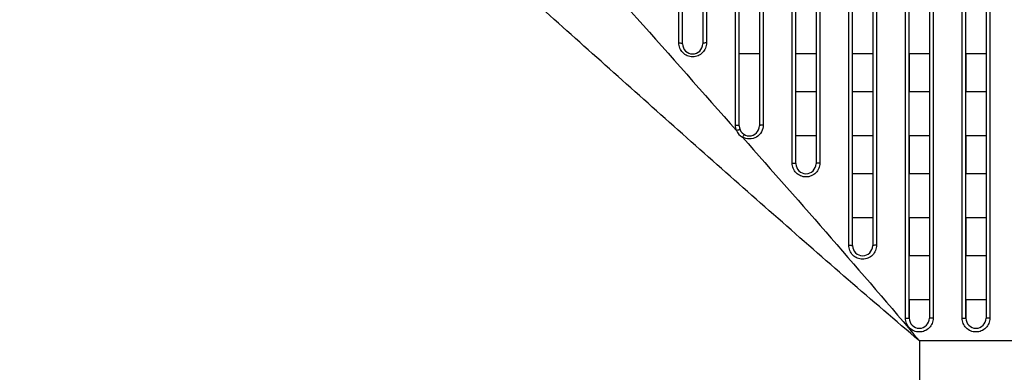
# Model space of a CAD drawing. Header units: millimetres. Extents: x -6054 to 364, y -1866 to 3094.
# Tile 93 of 256: x -4687 to -4609, y 824 to 852. Entities that reach past the tile are written whole.
import ezdxf

# ---------------------------------------------------------------- set-up
doc = ezdxf.new("R2010")
doc.units = ezdxf.units.MM
doc.header["$LTSCALE"] = 65.395
doc.header["$PDSIZE"] = 0.05
doc.layers.get('0').update_dxf_attribs({"linetype": 'CONTINUOUS'})
doc.layers.get('Defpoints').update_dxf_attribs({"linetype": 'CONTINUOUS'})
doc.layers.add('DIM', color=3, linetype='CONTINUOUS')
doc.styles.get("Standard").update_dxf_attribs({"font": 'arial.ttf'})
doc.dimstyles.new('ISO-25', dxfattribs={"dimtxt": 2.5, "dimasz": 2.5, "dimexe": 1.25, "dimexo": 0.625, "dimtad": 1, "dimtxsty": 'STANDARD', "dimcen": 2.5, "dimadec": 0, "dimazin": 0, "dimtfac": 1, "dimtmove": 0, "dimatfit": 3, "dimfxl": 1, "dimarcsym": 0})

# ---------------------------------------------------------------- blocks, each defined once
blk = doc.blocks.new('*D0')
at = {"layer": 'Defpoints', "color": 0}
for p in [(-4193.173, 1041.272), (-4734.98, 936.486), (-4193.173, 628.168)]:
    blk.add_point(p, dxfattribs=at)
at = {"layer": 'DIM', "color": 3, "lineweight": -2}
for p, q in [((-4734.98, 937.111), (-4734.98, 1042.522)), ((-4193.173, 628.793), (-4193.173, 1042.522)), ((-4719.98, 1041.272), (-4208.173, 1041.272))]:
    blk.add_line(p, q, dxfattribs=at)
at = {"layer": 'DIM', "color": 3}
for points in [[(-4719.98, 1043.772), (-4719.98, 1038.772), (-4734.98, 1041.272)], [(-4208.173, 1038.772), (-4208.173, 1043.772), (-4193.173, 1041.272)]]:
    blk.add_solid(points, dxfattribs=at)
at = {"layer": 'DIM', "color": 2, "insert": (-4464.076, 1059.082), "char_height": 20, "attachment_point": 5}
blk.add_mtext('542  [21,331]', dxfattribs=at)
blk = doc.blocks.new('*D16')
at = {"layer": 'Defpoints', "color": 0}
for p in [(-4695.976, 946.484), (-4765.28, 865.648), (-4570.423, 865.648)]:
    blk.add_point(p, dxfattribs=at)
at = {"layer": 'DIM', "color": 3, "lineweight": -2}
for p, q in [((-4696.601, 946.484), (-4766.53, 946.484)), ((-4765.28, 931.484), (-4765.28, 880.648)), ((-4571.048, 865.648), (-4766.53, 865.648)), ((-4765.28, 865.648), (-4765.28, 703.928))]:
    blk.add_line(p, q, dxfattribs=at)
at = {"layer": 'DIM', "color": 3}
for points in [[(-4762.78, 931.484), (-4767.78, 931.484), (-4765.28, 946.484)], [(-4767.78, 880.648), (-4762.78, 880.648), (-4765.28, 865.648)]]:
    blk.add_solid(points, dxfattribs=at)
at = {"layer": 'DIM', "color": 2, "insert": (-4783.09, 777.288), "char_height": 20, "attachment_point": 5, "rotation": 90}
blk.add_mtext('81   [3,183]', dxfattribs=at)
blk = doc.blocks.new('*D7')
at = {"layer": 'Defpoints', "color": 0}
for p in [(-4728.573, 946.484), (-4809.721, 628.168), (-4193.173, 628.168)]:
    blk.add_point(p, dxfattribs=at)
at = {"layer": 'DIM', "color": 3, "lineweight": -2}
for p, q in [((-4729.198, 946.484), (-4810.971, 946.484)), ((-4809.721, 931.484), (-4809.721, 643.168)), ((-4193.798, 628.168), (-4810.971, 628.168))]:
    blk.add_line(p, q, dxfattribs=at)
at = {"layer": 'DIM', "color": 3}
for points in [[(-4807.221, 931.484), (-4812.221, 931.484), (-4809.721, 946.484)], [(-4812.221, 643.168), (-4807.221, 643.168), (-4809.721, 628.168)]]:
    blk.add_solid(points, dxfattribs=at)
at = {"layer": 'DIM', "color": 2, "insert": (-4827.531, 787.326), "char_height": 20, "attachment_point": 5, "rotation": 90}
blk.add_mtext('318  [12,532]', dxfattribs=at)

msp = doc.modelspace()

# ---------------------------------------------------------------- linework, layer by layer
at = {"linetype": 'Continuous'}
for p, q in [((-4634.523, 850.546), (-4634.523, 900.382)), ((-4634.223, 850.468), (-4634.223, 900.184)), ((-4632.623, 900.184), (-4632.623, 850.468)), ((-4632.323, 900.382), (-4632.323, 850.546)), ((-4630.023, 844.029), (-4630.023, 900.382)), ((-4629.723, 843.968), (-4629.723, 900.184)), ((-4628.123, 900.184), (-4628.123, 843.968)), ((-4627.823, 900.382), (-4627.823, 844.029)), ((-4625.523, 841.02), (-4625.523, 900.382)), ((-4625.223, 840.968), (-4625.223, 900.184)), ((-4623.623, 900.184), (-4623.623, 840.968)), ((-4623.323, 900.382), (-4623.323, 841.02)), ((-4621.023, 834.499), (-4621.023, 900.382)), ((-4620.723, 834.468), (-4620.723, 900.184)), ((-4619.123, 900.184), (-4619.123, 834.468)), ((-4618.823, 900.382), (-4618.823, 834.499)), ((-4616.523, 828.726), (-4616.523, 900.382)), ((-4616.223, 828.718), (-4616.223, 900.184)), ((-4614.623, 900.184), (-4614.623, 828.718)), ((-4614.323, 900.382), (-4614.323, 828.726)), ((-4612.023, 828.726), (-4612.023, 900.382)), ((-4611.723, 828.718), (-4611.723, 900.184)), ((-4610.123, 900.184), (-4610.123, 828.718)), ((-4609.823, 900.382), (-4609.823, 828.726)), ((-4628.123, 849.669), (-4629.723, 849.669)), ((-4623.623, 849.669), (-4625.223, 849.669)), ((-4619.123, 849.669), (-4620.723, 849.669)), ((-4616.223, 849.668), (-4616.223, 846.668)), ((-4616.223, 849.668), (-4616.223, 846.668)), ((-4614.623, 849.668), (-4616.223, 849.668)), ((-4614.623, 849.668), (-4616.223, 849.668)), ((-4614.623, 849.668), (-4614.623, 846.668)), ((-4614.623, 849.668), (-4614.623, 846.668)), ((-4611.723, 849.668), (-4611.723, 846.668)), ((-4611.723, 849.668), (-4611.723, 846.668)), ((-4610.123, 849.668), (-4611.723, 849.668)), ((-4610.123, 849.668), (-4611.723, 849.668)), ((-4610.123, 849.668), (-4610.123, 846.668)), ((-4610.123, 849.668), (-4610.123, 846.668)), ((-4623.623, 846.668), (-4625.223, 846.668)), ((-4619.123, 846.668), (-4620.723, 846.668)), ((-4614.623, 846.668), (-4616.223, 846.668)), ((-4614.623, 846.668), (-4616.223, 846.668)), ((-4610.123, 846.668), (-4611.723, 846.668)), ((-4610.123, 846.668), (-4611.723, 846.668)), ((-4623.623, 843.168), (-4625.223, 843.168)), ((-4619.123, 843.168), (-4620.723, 843.168)), ((-4616.223, 843.168), (-4616.223, 840.168)), ((-4616.223, 843.168), (-4616.223, 840.168)), ((-4614.623, 843.168), (-4616.223, 843.168)), ((-4614.623, 843.168), (-4616.223, 843.168)), ((-4614.623, 843.168), (-4614.623, 840.168)), ((-4614.623, 843.168), (-4614.623, 840.168)), ((-4611.723, 843.168), (-4611.723, 840.168)), ((-4611.723, 843.168), (-4611.723, 840.168)), ((-4610.123, 843.168), (-4611.723, 843.168)), ((-4610.123, 843.168), (-4611.723, 843.168)), ((-4610.123, 843.168), (-4610.123, 840.168)), ((-4610.123, 843.168), (-4610.123, 840.168)), ((-4619.123, 840.168), (-4620.723, 840.168)), ((-4614.623, 840.168), (-4616.223, 840.168)), ((-4614.623, 840.168), (-4616.223, 840.168)), ((-4610.123, 840.168), (-4611.723, 840.168)), ((-4610.123, 840.168), (-4611.723, 840.168)), ((-4619.123, 836.668), (-4620.723, 836.668)), ((-4616.223, 836.668), (-4616.223, 833.668)), ((-4616.223, 836.668), (-4616.223, 833.668)), ((-4614.623, 836.668), (-4616.223, 836.668)), ((-4614.623, 836.668), (-4616.223, 836.668)), ((-4614.623, 836.668), (-4614.623, 833.668)), ((-4614.623, 836.668), (-4614.623, 833.668)), ((-4611.723, 836.668), (-4611.723, 833.668)), ((-4611.723, 836.668), (-4611.723, 833.668)), ((-4610.123, 836.668), (-4611.723, 836.668)), ((-4610.123, 836.668), (-4611.723, 836.668)), ((-4610.123, 836.668), (-4610.123, 833.668)), ((-4610.123, 836.668), (-4610.123, 833.668)), ((-4614.623, 833.668), (-4616.223, 833.668)), ((-4614.623, 833.668), (-4616.223, 833.668)), ((-4610.123, 833.668), (-4611.723, 833.668)), ((-4610.123, 833.668), (-4611.723, 833.668)), ((-4616.223, 830.168), (-4616.223, 828.718)), ((-4616.223, 830.168), (-4616.223, 828.718)), ((-4614.623, 830.168), (-4616.223, 830.168)), ((-4614.623, 830.168), (-4616.223, 830.168)), ((-4614.623, 830.168), (-4614.623, 828.718)), ((-4614.623, 830.168), (-4614.623, 828.718)), ((-4611.723, 830.168), (-4611.723, 828.718)), ((-4611.723, 830.168), (-4611.723, 828.718)), ((-4610.123, 830.168), (-4611.723, 830.168)), ((-4610.123, 830.168), (-4611.723, 830.168)), ((-4610.123, 830.168), (-4610.123, 828.718)), ((-4610.123, 830.168), (-4610.123, 828.718)), ((-4615.413, 826.918), (-4615.413, 719.648)), ((-4589.519, 826.918), (-4615.413, 826.918))]:
    msp.add_line(p, q, dxfattribs=at)
for centre, radius, start, end in [((-4633.423, 850.468), 0.8, 180, 360), ((-4628.923, 843.968), 0.8, 180, 360), ((-4628.942, 844.008), 1.075, 201.97926, 241.07748), ((-4624.423, 840.968), 0.8, 180, 360), ((-4619.923, 834.468), 0.8, 180, 360), ((-4615.423, 828.718), 0.8, 180, 360), ((-4615.423, 828.718), 0.8, 180.00124, 359.99876), ((-4615.423, 828.718), 0.8, 180.00124, 359.99876), ((-4610.923, 828.718), 0.8, 180, 360), ((-4610.923, 828.718), 0.8, 180.00124, 359.99876), ((-4610.923, 828.718), 0.8, 180.00124, 359.99876)]:
    msp.add_arc(centre, radius, start, end, dxfattribs=at)
for points, knots in [([(-4686.861, 909.984), (-4686.041, 908.786), (-4684.266, 906.34), (-4681.408, 902.642), (-4678.313, 898.797), (-4673.896, 893.462), (-4668.077, 886.644), (-4660.823, 878.331), (-4653.318, 869.845), (-4645.631, 861.217), (-4637.811, 852.461), (-4632.569, 846.574), (-4629.939, 843.606)], [0, 0, 0, 0, 0.049782, 0.103612, 0.160277, 0.219044, 0.341148, 0.467663, 0.597403, 0.729664, 0.863981, 1, 1, 1, 1]), ([(-4615.413, 826.918), (-4617.305, 828.518), (-4621.061, 831.741), (-4628.479, 838.222), (-4637.607, 846.324), (-4648.405, 855.969), (-4659.01, 865.422), (-4667.732, 873.123), (-4674.6, 879.099), (-4679.63, 883.417), (-4684.559, 887.569), (-4689.354, 891.499), (-4693.263, 894.573), (-4696.286, 896.827), (-4697.757, 897.871), (-4698.479, 898.366)], [0, 0, 0, 0, 0.067833, 0.135457, 0.269629, 0.4019, 0.531753, 0.658497, 0.720368, 0.780958, 0.839933, 0.896779, 0.950646, 0.976027, 1, 1, 1, 1]), ([(-4632.323, 850.546), (-4632.323, 850.405), (-4632.379, 850.119), (-4632.619, 849.753), (-4632.985, 849.503), (-4633.423, 849.414), (-4633.861, 849.503), (-4634.227, 849.753), (-4634.468, 850.119), (-4634.523, 850.405), (-4634.523, 850.546)], [0, 0, 0, 0, 0.123059, 0.247265, 0.373059, 0.499998, 0.626938, 0.752733, 0.87694, 1, 1, 1, 1]), ([(-4634.523, 850.546), (-4634.485, 850.546), (-4634.413, 850.543), (-4634.33, 850.53), (-4634.276, 850.513), (-4634.244, 850.499), (-4634.223, 850.48), (-4634.223, 850.468)], [0, 0, 0, 0, 0.35759, 0.664918, 0.786713, 0.882705, 1, 1, 1, 1]), ([(-4632.323, 850.546), (-4632.361, 850.546), (-4632.433, 850.543), (-4632.516, 850.53), (-4632.571, 850.513), (-4632.602, 850.499), (-4632.623, 850.48), (-4632.623, 850.468)], [0, 0, 0, 0, 0.35759, 0.664918, 0.786713, 0.882705, 1, 1, 1, 1]), ([(-4630.023, 844.029), (-4629.985, 844.029), (-4629.914, 844.027), (-4629.819, 844.013), (-4629.759, 844), (-4629.723, 843.979), (-4629.723, 843.968)], [0, 0, 0, 0, 0.366235, 0.67931, 0.895963, 1, 1, 1, 1]), ([(-4629.939, 843.606), (-4629.906, 843.619), (-4629.844, 843.641), (-4629.758, 843.664), (-4629.704, 843.674), (-4629.666, 843.67), (-4629.662, 843.661)], [0, 0, 0, 0, 0.373025, 0.686125, 0.899884, 1, 1, 1, 1]), ([(-4627.823, 844.029), (-4627.823, 843.842), (-4627.923, 843.459), (-4628.336, 843.036), (-4628.908, 842.873), (-4629.296, 842.974), (-4629.462, 843.067)], [0, 0, 0, 0, 0.247401, 0.496901, 0.748422, 1, 1, 1, 1]), ([(-4627.823, 844.029), (-4627.861, 844.029), (-4627.932, 844.027), (-4628.027, 844.013), (-4628.087, 844), (-4628.123, 843.979), (-4628.123, 843.968)], [0, 0, 0, 0, 0.366235, 0.67931, 0.895963, 1, 1, 1, 1]), ([(-4629.462, 843.067), (-4629.446, 843.095), (-4629.415, 843.146), (-4629.376, 843.205), (-4629.35, 843.24), (-4629.334, 843.258), (-4629.325, 843.268), (-4629.317, 843.272), (-4629.315, 843.27)], [0, 0, 0, 0, 0.388406, 0.706177, 0.826386, 0.915998, 0.973108, 1, 1, 1, 1]), ([(-4629.462, 843.067), (-4627.104, 840.404), (-4622.387, 835.05), (-4617.724, 829.649), (-4615.413, 826.918)], [0, 0, 0, 0, 0.498585, 1, 1, 1, 1]), ([(-4623.323, 841.02), (-4623.323, 840.878), (-4623.38, 840.589), (-4623.622, 840.223), (-4623.988, 839.975), (-4624.423, 839.887), (-4624.858, 839.975), (-4625.224, 840.223), (-4625.467, 840.589), (-4625.523, 840.878), (-4625.523, 841.02)], [0, 0, 0, 0, 0.124153, 0.248834, 0.374188, 0.499999, 0.625811, 0.751165, 0.875846, 1, 1, 1, 1]), ([(-4625.523, 841.02), (-4625.485, 841.02), (-4625.415, 841.018), (-4625.319, 841.007), (-4625.261, 840.996), (-4625.223, 840.978), (-4625.223, 840.968)], [0, 0, 0, 0, 0.370117, 0.68581, 0.902307, 1, 1, 1, 1]), ([(-4623.323, 841.02), (-4623.361, 841.02), (-4623.432, 841.018), (-4623.528, 841.007), (-4623.585, 840.996), (-4623.623, 840.978), (-4623.623, 840.968)], [0, 0, 0, 0, 0.370117, 0.68581, 0.902307, 1, 1, 1, 1]), ([(-4618.823, 834.499), (-4618.823, 834.356), (-4618.88, 834.066), (-4619.123, 833.699), (-4619.49, 833.452), (-4619.923, 833.366), (-4620.357, 833.452), (-4620.723, 833.699), (-4620.966, 834.066), (-4621.023, 834.356), (-4621.023, 834.499)], [0, 0, 0, 0, 0.124711, 0.249617, 0.37474, 0.499999, 0.625258, 0.750382, 0.875288, 1, 1, 1, 1]), ([(-4621.023, 834.499), (-4620.985, 834.499), (-4620.914, 834.497), (-4620.831, 834.492), (-4620.777, 834.486), (-4620.749, 834.48), (-4620.732, 834.476), (-4620.723, 834.471), (-4620.723, 834.468)], [0, 0, 0, 0, 0.377051, 0.697385, 0.820842, 0.913529, 0.972694, 1, 1, 1, 1]), ([(-4618.823, 834.499), (-4618.861, 834.499), (-4618.932, 834.497), (-4619.016, 834.492), (-4619.069, 834.486), (-4619.098, 834.48), (-4619.114, 834.476), (-4619.123, 834.471), (-4619.123, 834.468)], [0, 0, 0, 0, 0.377051, 0.697385, 0.820842, 0.913529, 0.972694, 1, 1, 1, 1]), ([(-4614.323, 828.726), (-4614.323, 828.583), (-4614.38, 828.293), (-4614.624, 827.925), (-4614.99, 827.679), (-4615.423, 827.592), (-4615.856, 827.679), (-4616.222, 827.925), (-4616.466, 828.293), (-4616.523, 828.583), (-4616.523, 828.726)], [0, 0, 0, 0, 0.124989, 0.249991, 0.374997, 0.5, 0.625003, 0.750008, 0.875011, 1, 1, 1, 1]), ([(-4616.523, 828.726), (-4616.485, 828.726), (-4616.429, 828.726), (-4616.359, 828.725), (-4616.314, 828.724), (-4616.277, 828.722), (-4616.252, 828.721), (-4616.237, 828.72), (-4616.23, 828.72), (-4616.226, 828.719), (-4616.223, 828.718), (-4616.223, 828.718)], [0, 0, 0, 0, 0.382157, 0.554824, 0.706188, 0.830445, 0.922843, 0.955953, 0.979901, 0.994515, 1, 1, 1, 1]), ([(-4614.323, 828.726), (-4614.361, 828.726), (-4614.417, 828.726), (-4614.488, 828.725), (-4614.533, 828.724), (-4614.569, 828.722), (-4614.594, 828.721), (-4614.609, 828.72), (-4614.617, 828.72), (-4614.62, 828.719), (-4614.623, 828.718), (-4614.623, 828.718)], [0, 0, 0, 0, 0.382157, 0.554824, 0.706188, 0.830445, 0.922843, 0.955953, 0.979901, 0.994515, 1, 1, 1, 1]), ([(-4609.823, 828.726), (-4609.823, 828.583), (-4609.88, 828.293), (-4610.124, 827.925), (-4610.49, 827.679), (-4610.923, 827.592), (-4611.356, 827.679), (-4611.722, 827.925), (-4611.966, 828.293), (-4612.023, 828.583), (-4612.023, 828.726)], [0, 0, 0, 0, 0.124989, 0.249991, 0.374997, 0.5, 0.625003, 0.750008, 0.875011, 1, 1, 1, 1]), ([(-4612.023, 828.726), (-4611.985, 828.726), (-4611.929, 828.726), (-4611.859, 828.725), (-4611.814, 828.724), (-4611.777, 828.722), (-4611.752, 828.721), (-4611.737, 828.72), (-4611.73, 828.72), (-4611.726, 828.719), (-4611.723, 828.718), (-4611.723, 828.718)], [0, 0, 0, 0, 0.382157, 0.554824, 0.706188, 0.830445, 0.922843, 0.955953, 0.979901, 0.994515, 1, 1, 1, 1]), ([(-4609.823, 828.726), (-4609.861, 828.726), (-4609.917, 828.726), (-4609.988, 828.725), (-4610.033, 828.724), (-4610.069, 828.722), (-4610.094, 828.721), (-4610.109, 828.72), (-4610.117, 828.72), (-4610.12, 828.719), (-4610.123, 828.718), (-4610.123, 828.718)], [0, 0, 0, 0, 0.382157, 0.554824, 0.706188, 0.830445, 0.922843, 0.955953, 0.979901, 0.994515, 1, 1, 1, 1])]:
    msp.add_open_spline(points, degree=3, knots=knots, dxfattribs=at)
msp.add_open_spline([(-4629.939, 843.606), (-4629.994, 843.738), (-4630.023, 843.885), (-4630.023, 844.029)], degree=3, dxfattribs=at)

# ---------------------------------------------------------------- dimensions: what is measured, and where the dimension line sits
at = {"layer": 'DIM'}
dim = msp.add_linear_dim(base=(-4193.173, 1041.272), p1=(-4734.98, 936.486), p2=(-4193.173, 628.168), text='<> []', dimstyle='ISO-25', override={"dimtxt": 20, "dimasz": 15, "dimgap": 5, "dimdec": 0, "dimclrd": 3, "dimclre": 3, "dimclrt": 2, "dimadec": 1, "dimtp": 0.3, "dimtm": 0.3, "dimtofl": 0}, dxfattribs=at)
dim.commit()
dim.dimension.update_dxf_attribs({"geometry": '*D0', "text_midpoint": (-4464.076, 1059.082)})
dim = msp.add_linear_dim(base=(-4809.721, 628.168), p1=(-4728.573, 946.484), p2=(-4193.173, 628.168), angle=90, text='<> []', dimstyle='ISO-25', override={"dimtxt": 20, "dimasz": 15, "dimgap": 5, "dimdec": 0, "dimclrd": 3, "dimclre": 3, "dimclrt": 2, "dimadec": 1, "dimtp": 0.3, "dimtm": 0.3, "dimtofl": 0}, dxfattribs=at)
dim.commit()
dim.dimension.update_dxf_attribs({"geometry": '*D7', "text_midpoint": (-4809.721, 787.326), "dimtype": 160})
dim = msp.add_linear_dim(base=(-4765.28, 865.648), p1=(-4695.976, 946.484), p2=(-4570.423, 865.648), angle=90, text='<>  []', dimstyle='ISO-25', override={"dimtxt": 20, "dimasz": 15, "dimgap": 5, "dimdec": 0, "dimclrd": 3, "dimclre": 3, "dimclrt": 2, "dimadec": 1, "dimtp": 0.3, "dimtm": 0.3, "dimtofl": 0}, dxfattribs=at)
dim.commit()
dim.dimension.update_dxf_attribs({"geometry": '*D16', "text_midpoint": (-4783.09, 777.288)})

doc.saveas('drawing.dxf')
